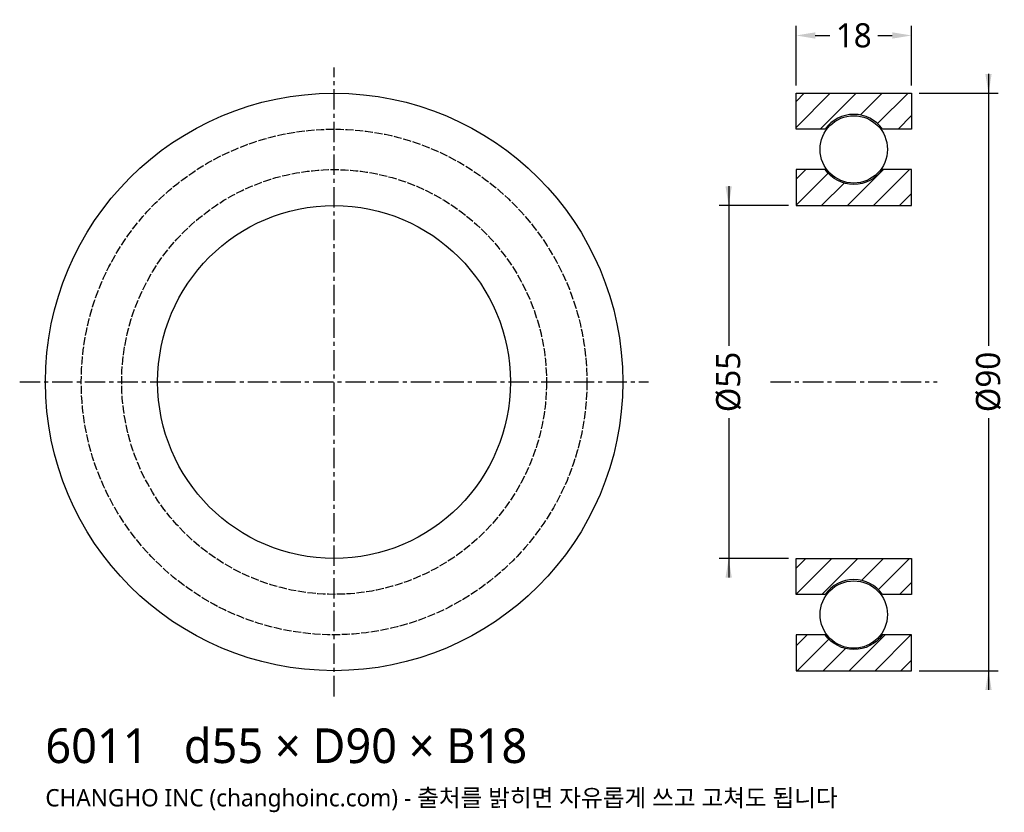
# Model space of a CAD drawing. Header units: millimetres. Extents: x -49 to 104, y -67 to 56.
import ezdxf

# ---------------------------------------------------------------- set-up
doc = ezdxf.new("R2010")
doc.units = ezdxf.units.MM
doc.linetypes.add('CENTER', pattern=[5.08, 3.175, -0.635, 0.635, -0.635])
doc.linetypes.add('DASHED', pattern=[1.524, 1.27, -0.254])
for name, color, linetype in [('문자', 7, 'CONTINUOUS'), ('숨은선', 3, 'DASHED'), ('외형선', 7, 'CONTINUOUS'), ('중심선', 1, 'CENTER'), ('치수', 4, 'CONTINUOUS'), ('해칭', 8, 'CONTINUOUS')]:
    doc.layers.add(name, color=color, linetype=linetype)
doc.styles.add('CH_KOR', font='malgun.ttf')
doc.dimstyles.new('CH_DIM', dxfattribs={"dimtxt": 2.5, "dimasz": 2, "dimexe": 1, "dimexo": 0.8, "dimgap": 0.8, "dimtad": 1, "dimdec": 0, "dimtxsty": 'CH_KOR', "dimcen": 2.5, "dimclrd": 4, "dimclre": 4, "dimclrt": 4, "dimazin": 3, "dimtfac": 1, "dimtmove": 0, "dimatfit": 3})

# ---------------------------------------------------------------- blocks, each defined once
blk = doc.blocks.new('_CLOSEDFILLED')
at = {"color": 0, "linetype": 'BYBLOCK'}
blk.add_solid([(-1, 0.164), (0, 0), (-1, -0.164)], dxfattribs=at)
blk = doc.blocks.new('*D1')
at = {"color": 4}
for p, q in [((102, 48), (102, 5.625)), ((91.2, 45), (103.5, 45)), ((102, -5.625), (102, -48)), ((91.2, -45), (103.5, -45))]:
    blk.add_line(p, q, dxfattribs=at)
at = {"layer": 'Defpoints'}
for p in [(90, 45), (102, 45), (90, -45)]:
    blk.add_point(p, dxfattribs=at)
at = {"layer": '치수', "color": 4, "xscale": 3, "yscale": 3}
for p, rotation in [((102, 45), 270), ((102, -45), 90)]:
    blk.add_blockref('_CLOSEDFILLED', p, dxfattribs=dict(at, rotation=rotation))
at = {"layer": '치수', "color": 4, "insert": (102, 0), "char_height": 3.75, "attachment_point": 5, "rotation": 90, "style": 'CH_KOR'}
blk.add_mtext('Ø90', dxfattribs=at)
blk = doc.blocks.new('*D2')
at = {"color": 4}
for p, q in [((61.5, 30.5), (61.5, 5.625)), ((70.8, 27.5), (60, 27.5)), ((61.5, -5.625), (61.5, -30.5)), ((70.8, -27.5), (60, -27.5))]:
    blk.add_line(p, q, dxfattribs=at)
at = {"layer": 'Defpoints'}
for p in [(61.5, 27.5), (72, 27.5), (72, -27.5)]:
    blk.add_point(p, dxfattribs=at)
at = {"layer": '치수', "color": 4, "xscale": 3, "yscale": 3}
for p, rotation in [((61.5, 27.5), 270), ((61.5, -27.5), 90)]:
    blk.add_blockref('_CLOSEDFILLED', p, dxfattribs=dict(at, rotation=rotation))
at = {"layer": '치수', "color": 4, "insert": (61.5, 0), "char_height": 3.75, "attachment_point": 5, "rotation": 90, "style": 'CH_KOR'}
blk.add_mtext('Ø55', dxfattribs=at)
blk = doc.blocks.new('*D3')
at = {"color": 4}
for p, q in [((72, 46.2), (72, 55.5)), ((90, 46.2), (90, 55.5)), ((75, 54), (77.25, 54)), ((84.75, 54), (87, 54))]:
    blk.add_line(p, q, dxfattribs=at)
at = {"layer": 'Defpoints'}
for p in [(72, 54), (72, 45), (90, 45)]:
    blk.add_point(p, dxfattribs=at)
at = {"layer": '치수', "color": 4, "xscale": 3, "yscale": 3, "rotation": 180}
blk.add_blockref('_CLOSEDFILLED', (72, 54), dxfattribs=at)
at = {"layer": '치수', "color": 4, "xscale": 3, "yscale": 3}
blk.add_blockref('_CLOSEDFILLED', (90, 54), dxfattribs=at)
at = {"layer": '치수', "color": 4, "insert": (81, 54), "char_height": 3.75, "attachment_point": 5, "style": 'CH_KOR'}
blk.add_mtext('18', dxfattribs=at)

msp = doc.modelspace()

# ---------------------------------------------------------------- hatches: boundary and pattern name
at = {"layer": '해칭'}
h = msp.add_hatch(dxfattribs=at)
h.set_pattern_fill('ANSI31', scale=0.9)
h.paths.add_polyline_path([(72, 45), (90, 45), (90, 39.4), (85.46, 39.4, 0.51797), (76.54, 39.4), (72, 39.4)])
h = msp.add_hatch(dxfattribs=at)
h.set_pattern_fill('ANSI31', scale=0.9)
h.paths.add_polyline_path([(72, 27.5), (90, 27.5), (90, 33.1), (85.46, 33.1, -0.51797), (76.54, 33.1), (72, 33.1)])
h = msp.add_hatch(dxfattribs=at)
h.set_pattern_fill('ANSI31', scale=0.9)
h.paths.add_polyline_path([(72, -27.5), (90, -27.5), (90, -33.1), (85.46, -33.1, 0.51797), (76.54, -33.1), (72, -33.1)])
h = msp.add_hatch(dxfattribs=at)
h.set_pattern_fill('ANSI31', scale=0.9)
h.paths.add_polyline_path([(72, -45), (90, -45), (90, -39.4), (85.46, -39.4, -0.51797), (76.54, -39.4), (72, -39.4)])

# ---------------------------------------------------------------- linework, layer by layer
at = {"layer": '숨은선'}
for radius in [39.4, 33.1]:
    msp.add_circle((0, 0), radius, dxfattribs=at)
at = {"layer": '외형선'}
for points in [[(72, 45), (90, 45), (90, 39.4), (85.46, 39.4, 0.51797), (76.54, 39.4), (72, 39.4)], [(72, 27.5), (90, 27.5), (90, 33.1), (85.46, 33.1, -0.51797), (76.54, 33.1), (72, 33.1)], [(72, -27.5), (90, -27.5), (90, -33.1), (85.46, -33.1, 0.51797), (76.54, -33.1), (72, -33.1)], [(72, -45), (90, -45), (90, -39.4), (85.46, -39.4, -0.51797), (76.54, -39.4), (72, -39.4)]]:
    msp.add_lwpolyline(points, format="xyb", close=True, dxfattribs=at)
for centre, radius in [((0, 0), 45), ((81, 36.25), 5.25), ((0, 0), 27.5), ((81, -36.25), 5.25)]:
    msp.add_circle(centre, radius, dxfattribs=at)
at = {"layer": '중심선'}
for p, q in [((0, -49), (0, 49)), ((-49, 0), (49, 0)), ((68, 0), (94, 0))]:
    msp.add_line(p, q, dxfattribs=at)

# ---------------------------------------------------------------- texts
at = {"layer": '문자', "style": 'CH_KOR'}
for s, height, p in [('6011   d55 × D90 × B18', 5.4, (-45, -59.4)), ('CHANGHO INC (changhoinc.com) - 출처를 밝히면 자유롭게 쓰고 고쳐도 됩니다', 2.7, (-45, -66.15))]:
    msp.add_text(s, height=height, dxfattribs=at).set_placement(p)

# ---------------------------------------------------------------- dimensions: what is measured, and where the dimension line sits
at = {"layer": '치수'}
dim = msp.add_linear_dim(base=(72, 54), p1=(72, 45), p2=(90, 45), dimstyle='CH_DIM', override={"dimscale": 1.5}, dxfattribs=at)
dim.commit()
dim.dimension.update_dxf_attribs({"geometry": '*D3', "text_midpoint": (81, 54)})
for base, p1, p2, text, picture, middle in [((102, 45), (90, 45), (90, -45), 'Ø90', '*D1', (102, 0)), ((61.5, 27.5), (72, 27.5), (72, -27.5), 'Ø55', '*D2', (61.5, 0))]:
    dim = msp.add_linear_dim(base=base, p1=p1, p2=p2, angle=90, text=text, dimstyle='CH_DIM', override={"dimscale": 1.5}, dxfattribs=at)
    dim.commit()
    dim.dimension.update_dxf_attribs({"geometry": picture, "text_midpoint": middle})

doc.saveas('drawing.dxf')
